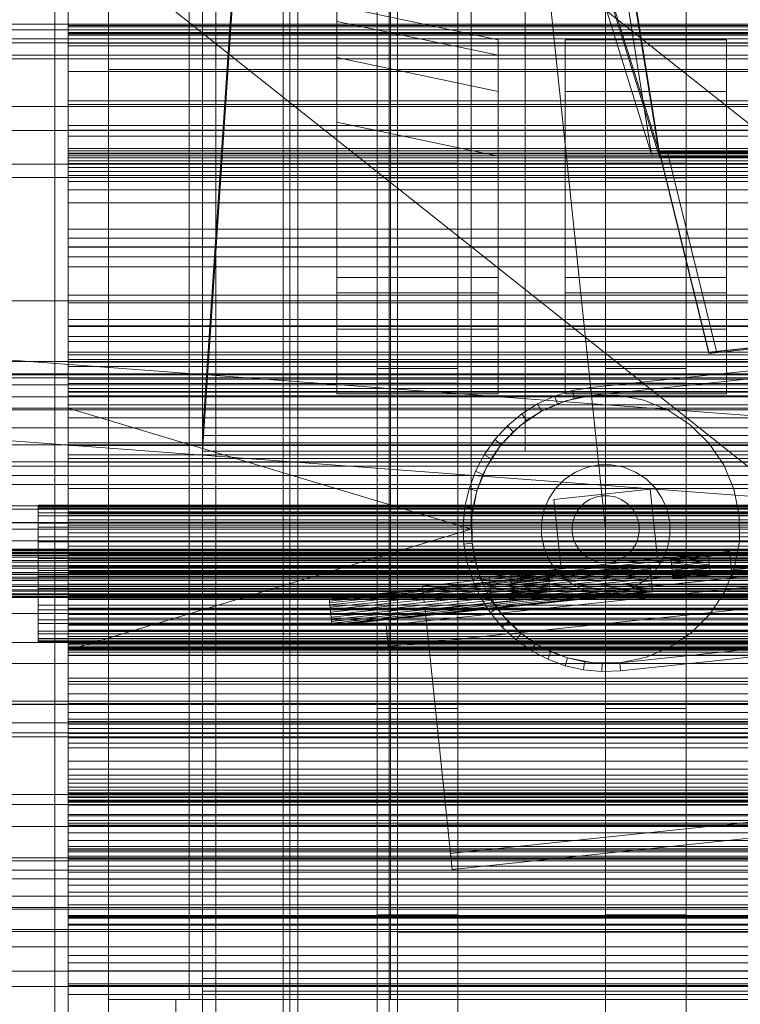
# Model space of a CAD drawing. Header units: millimetres. Extents: x -2233 to 61924, y -68080 to 6847.
# Tile 52 of 256: x -318 to -50, y -35777 to -35410. Entities that reach past the tile are written whole.
import ezdxf

# ---------------------------------------------------------------- set-up
doc = ezdxf.new("R2010")
doc.units = ezdxf.units.MM
for name, color, linetype, lineweight in [('COTAS_O', 1, 'Continuous', 0), ('COTAS_P', 1, 'Continuous', 0), ('frontal_bajante_movil', 7, 'Continuous', 0), ('frontal_briquetadora', 7, 'Continuous', 0), ('frontal_C01', 7, 'Continuous', 0), ('frontal_C02', 7, 'Continuous', 0), ('frontal_C03', 7, 'Continuous', 0), ('frontal_C04', 7, 'Continuous', 0), ('frontal_C05', 7, 'Continuous', 0), ('frontal_C09', 7, 'Continuous', 0), ('frontal_screen-C09', 7, 'Continuous', 0)]:
    doc.layers.add(name, color=color, linetype=linetype, lineweight=lineweight)
doc.dimstyles.new('R19_100', dxfattribs={"dimtxt": 250, "dimasz": 150, "dimexe": 150, "dimexo": 80, "dimgap": 100, "dimtad": 1, "dimtih": 1, "dimtoh": 1, "dimdsep": 46, "dimcen": 0.09, "dimadec": 0, "dimazin": 0, "dimtfac": 1, "dimtdec": 4, "dimtofl": 0, "dimtmove": 0, "dimatfit": 3, "dimfxl": 1, "dimtolj": 1, "dimtzin": 0, "dimarcsym": 0})

# ---------------------------------------------------------------- blocks, each defined once
blk = doc.blocks.new('DIM_R28_48')
at = {"layer": 'COTAS_P'}
for p, q in [((-1750, -34600), (-1600, -34555)), ((2600, -34600), (2450, -34555)), ((-1750, -35500), (-1750, -34600)), ((-1750, -34600), (2600, -34600)), ((-1750, -34600), (-1600, -34645)), ((2600, -34600), (2450, -34645)), ((2600, -35500), (2600, -34600))]:
    blk.add_line(p, q, dxfattribs=at)
blk.add_text('4350 P', height=250, dxfattribs=at).set_placement((425, -34500))
blk = doc.blocks.new('DIM_R28_50')
at = {"layer": 'COTAS_P'}
for p, q in [((1705.78, -34504.95), (1551.9, -34475.9)), ((-194.22, -34704.95), (1705.78, -34504.95)), ((1705.78, -34504.95), (1561.32, -34565.4)), ((1800, -35400), (1705.78, -34504.95)), ((-194.22, -34704.95), (-49.75, -34644.49)), ((-100, -35600), (-194.22, -34704.95)), ((-194.22, -34704.95), (-40.33, -34734))]:
    blk.add_line(p, q, dxfattribs=at)
blk.add_text('1910.5 P', height=250, rotation=6.009, dxfattribs=at).set_placement((745.32, -34505.49))
blk = doc.blocks.new('DIM_R28_54')
at = {"layer": 'COTAS_O'}
for p, q in [((-1850, -34900), (-1850, -35600)), ((-150, -34900), (-150, -35600)), ((-1850, -35600), (-1700, -35555)), ((-150, -35600), (-300, -35555)), ((-150, -35600), (-1850, -35600)), ((-1850, -35600), (-1700, -35645)), ((-150, -35600), (-300, -35645))]:
    blk.add_line(p, q, dxfattribs=at)
blk.add_text('1700 O', height=250, rotation=180, dxfattribs=at).set_placement((-1000, -35700))
blk = doc.blocks.new('DIM_R28_58')
at = {"layer": 'COTAS_O'}
for p, q in [((-1480, -35300), (-1330, -35255)), ((490, -35300), (340, -35255)), ((-1480, -36000), (-1480, -35300)), ((-1480, -35300), (490, -35300)), ((-1480, -35300), (-1330, -35345)), ((490, -35300), (340, -35345)), ((490, -36000), (490, -35300))]:
    blk.add_line(p, q, dxfattribs=at)
blk.add_text('1970 O', height=250, dxfattribs=at).set_placement((-495, -35200))
blk = doc.blocks.new('DIM_R28_60')
at = {"layer": 'COTAS_O'}
for p, q in [((-1400, -35300), (-1250, -35255)), ((1400, -35300), (1250, -35255)), ((-1400, -36000), (-1400, -35300)), ((-1400, -35300), (1400, -35300)), ((-1400, -35300), (-1250, -35345)), ((1400, -35300), (1250, -35345)), ((1400, -36000), (1400, -35300))]:
    blk.add_line(p, q, dxfattribs=at)
blk.add_text('2800 O', height=250, dxfattribs=at).set_placement((0, -35200))
blk = doc.blocks.new('DIM_R28_61')
at = {"layer": 'COTAS_P'}
for p, q in [((-305, -34680), (395, -34680)), ((395, -34680), (350, -34830)), ((395, -36000), (395, -34680)), ((395, -34680), (440, -34830)), ((395, -36000), (350, -35850)), ((395, -36000), (440, -35850)), ((-305, -36000), (395, -36000))]:
    blk.add_line(p, q, dxfattribs=at)
blk.add_text('1320 P', height=250, rotation=90, dxfattribs=at).set_placement((295, -35340))
blk = doc.blocks.new('DIM_R28_62')
at = {"layer": 'COTAS_P'}
for p, q in [((-305, -35300), (-155, -35255)), ((345, -35300), (195, -35255)), ((-305, -36000), (-305, -35300)), ((-305, -35300), (345, -35300)), ((-305, -35300), (-155, -35345)), ((345, -35300), (195, -35345)), ((345, -36000), (345, -35300))]:
    blk.add_line(p, q, dxfattribs=at)
blk.add_text('650 P', height=250, dxfattribs=at).set_placement((20, -35200))

msp = doc.modelspace()

# ---------------------------------------------------------------- linework, layer by layer
at = {"layer": 'frontal_bajante_movil'}
for p, q in [((-220, -35775), (-220, -34903.821)), ((-180, -35775), (-180, -34903.821)), ((-82.939, -35460.565), (-170.939, -34903.924)), ((-168, -34903.359), (-80, -35460)), ((-168, -34904.675), (-80, -35461.315)), ((-285, -35775), (-285, -35000)), ((-255, -35775), (-255, -35000)), ((-170.939, -35177.54), (-82.939, -35460.565)), ((-80, -35460), (-168, -35176.975)), ((-80, -35461.611), (-168, -35178.586)), ((-220, -35775), (-220, -35378.259)), ((-180, -35775), (-180, -35378.259)), ((-285, -35429), (-285, -35389)), ((-245, -35429), (-245, -35389)), ((-285, -35429), (-245, -35429)), ((-285, -35840), (-285, -35429)), ((-245, -35429), (285, -35429)), ((-245, -35840), (-245, -35429)), ((-80, -35460), (-82.939, -35460.565)), ((-80, -35460), (120, -35460)), ((-80, -35460), (-80, -35461.611)), ((-80, -35461.315), (-80, -35460)), ((-80, -35461.315), (120, -35461.315)), ((120, -35461.611), (-80, -35461.611)), ((-285, -35775), (20, -35775)), ((-285, -35815), (-285, -35775)), ((-285, -35775), (-255, -35775)), ((-260, -35775), (-220, -35775)), ((-260, -35815), (-260, -35775)), ((-220, -35775), (-180, -35775)), ((-220, -35815), (-220, -35775))]:
    msp.add_line(p, q, dxfattribs=at)
at = {"layer": 'frontal_briquetadora'}
for p, q in [((-674.804, -34950), (340, -35756.525)), ((-720.639, -35041.307), (340, -35884.261))]:
    msp.add_line(p, q, dxfattribs=at)
at = {"layer": 'frontal_C01'}
for p, q in [((-250, -33373.251), (-250, -35948.844)), ((-250, -35953.656), (-250, -33378.064)), ((-228.298, -35241.719), (-250, -35565.195)), ((-250, -35570.976), (-228.298, -35247.5)), ((-185, -35666.702), (-185, -35265.806)), ((-155, -35265.806), (-155, -35666.702)), ((-100, -35666.702), (-100, -35265.806)), ((-70, -35265.806), (-70, -35666.702)), ((-185, -35271.198), (-185, -35672.095)), ((-155, -35672.095), (-155, -35271.198)), ((-100, -35271.198), (-100, -35672.095)), ((-70, -35672.095), (-70, -35271.198)), ((-130, -35565.195), (-130, -35308.031)), ((-130, -35313.812), (-130, -35570.976)), ((-185, -35743.543), (-185, -35342.178)), ((-155, -35342.178), (-155, -35743.543)), ((-100, -35743.543), (-100, -35342.178)), ((-70, -35342.178), (-70, -35743.543)), ((-185, -35347.571), (-185, -35748.935)), ((-155, -35748.935), (-155, -35347.571)), ((-100, -35347.571), (-100, -35748.935)), ((-70, -35748.935), (-70, -35347.571)), ((-200, -35506.334), (-200, -35405.275)), ((-200, -35405.275), (-140, -35417.903)), ((-200, -35411.053), (-200, -35405.275)), ((425, -35412.142), (-425, -35412.142)), ((-200, -35512.111), (-200, -35411.053)), ((-200, -35411.053), (-140, -35423.68)), ((-200, -35424.534), (-200, -35411.053)), ((-140, -35417.903), (-140, -35506.334)), ((-140, -35417.903), (-140, -35423.68)), ((-115, -35506.334), (-115, -35417.903)), ((-115, -35417.903), (-55, -35417.903)), ((-115, -35423.68), (-115, -35417.903)), ((-55, -35417.903), (-55, -35506.334)), ((-55, -35417.903), (-55, -35423.68)), ((-425, -35423.698), (425, -35423.698)), ((-200, -35525.593), (-200, -35424.534)), ((-200, -35424.534), (-140, -35437.162)), ((-200, -35448.608), (-200, -35424.534)), ((-140, -35423.68), (-140, -35512.111)), ((-140, -35423.68), (-140, -35437.162)), ((-115, -35512.111), (-115, -35423.68)), ((-115, -35423.68), (-55, -35423.68)), ((-115, -35437.162), (-115, -35423.68)), ((-55, -35423.68), (-55, -35512.111)), ((-55, -35423.68), (-55, -35437.162)), ((-140, -35437.162), (-140, -35525.593)), ((-140, -35437.162), (-140, -35461.236)), ((-115, -35525.593), (-115, -35437.162)), ((-115, -35437.162), (-55, -35437.162)), ((-115, -35461.236), (-115, -35437.162)), ((-55, -35437.162), (-55, -35525.593)), ((-55, -35437.162), (-55, -35461.236)), ((-140, -35461.236), (-200, -35448.608)), ((-200, -35448.608), (-200, -35549.667)), ((-140, -35549.667), (-140, -35461.236)), ((-55, -35461.236), (-115, -35461.236)), ((-115, -35461.236), (-115, -35549.667)), ((-55, -35549.667), (-55, -35461.236)), ((-185, -35469.275), (-185, -35463.883)), ((-185, -35463.883), (-155, -35463.883)), ((-185, -35864.779), (-185, -35463.883)), ((-155, -35463.883), (-155, -35469.275)), ((-155, -35463.883), (-155, -35864.779)), ((-100, -35469.275), (-100, -35463.883)), ((-100, -35463.883), (-70, -35463.883)), ((-100, -35864.779), (-100, -35463.883)), ((-70, -35463.883), (-70, -35469.275)), ((-70, -35463.883), (-70, -35864.779)), ((-155, -35469.275), (-185, -35469.275)), ((-185, -35469.275), (-185, -35870.172)), ((-155, -35870.172), (-155, -35469.275)), ((-70, -35469.275), (-100, -35469.275)), ((-100, -35469.275), (-100, -35870.172)), ((-70, -35870.172), (-70, -35469.275)), ((-140, -35506.334), (-200, -35506.334)), ((-200, -35506.334), (-200, -35512.111)), ((-140, -35512.111), (-140, -35506.334)), ((-55, -35506.334), (-115, -35506.334)), ((-115, -35506.334), (-115, -35512.111)), ((-55, -35512.111), (-55, -35506.334)), ((-140, -35512.111), (-200, -35512.111)), ((-200, -35512.111), (-200, -35525.593)), ((-140, -35525.593), (-140, -35512.111)), ((-55, -35512.111), (-115, -35512.111)), ((-115, -35512.111), (-115, -35525.593)), ((-55, -35525.593), (-55, -35512.111)), ((-140, -35525.593), (-200, -35525.593)), ((-200, -35525.593), (-200, -35549.667)), ((-140, -35549.667), (-140, -35525.593)), ((-55, -35525.593), (-115, -35525.593)), ((-115, -35525.593), (-115, -35549.667)), ((-55, -35549.667), (-55, -35525.593)), ((-185, -35545.648), (-185, -35540.255)), ((-185, -35540.255), (-155, -35540.255)), ((-185, -35941.62), (-185, -35540.255)), ((-155, -35540.255), (-155, -35545.648)), ((-155, -35540.255), (-155, -35941.62)), ((-100, -35545.648), (-100, -35540.255)), ((-100, -35540.255), (-70, -35540.255)), ((-100, -35941.62), (-100, -35540.255)), ((-70, -35540.255), (-70, -35545.648)), ((-70, -35540.255), (-70, -35941.62)), ((-155, -35545.648), (-185, -35545.648)), ((-185, -35545.648), (-185, -35947.012)), ((-155, -35947.012), (-155, -35545.648)), ((-70, -35545.648), (-100, -35545.648)), ((-100, -35545.648), (-100, -35947.012)), ((-70, -35947.012), (-70, -35545.648)), ((-200, -35549.667), (-140, -35549.667)), ((-115, -35549.667), (-55, -35549.667)), ((-250, -35565.195), (-130, -35565.195)), ((-250, -35570.976), (-250, -35565.195)), ((-130, -35565.195), (0, -35565.195)), ((-130, -35570.976), (-130, -35565.195)), ((-300, -35593.55), (-300, -35567.898)), ((-300, -35567.898), (-300, -35572.36)), ((-300, -35567.898), (300, -35567.898)), ((-300, -35573.69), (-300, -35568.839)), ((-300, -35568.839), (-300, -35594.366)), ((300, -35568.839), (-300, -35568.839)), ((-130, -35570.976), (-250, -35570.976)), ((0, -35570.976), (-130, -35570.976)), ((-300, -35572.36), (-300, -35597.417)), ((300, -35572.36), (-300, -35572.36)), ((-300, -35598.569), (-300, -35573.69)), ((-300, -35573.69), (300, -35573.69)), ((-300, -35597.417), (-300, -35593.55)), ((300, -35593.55), (-300, -35593.55)), ((-300, -35642.509), (-300, -35594.07)), ((-300, -35594.07), (300, -35594.07)), ((-300, -35596.55), (-300, -35594.07)), ((-300, -35594.366), (-300, -35598.569)), ((-300, -35594.366), (300, -35594.366)), ((300, -35594.947), (-300, -35594.947)), ((-300, -35594.947), (-300, -35643.096)), ((-300, -35594.947), (-300, -35597.644)), ((300, -35596.55), (-300, -35596.55)), ((-300, -35596.55), (-300, -35644.988)), ((-300, -35597.417), (300, -35597.417)), ((-300, -35645.792), (-300, -35597.644)), ((-300, -35597.644), (300, -35597.644)), ((300, -35598.569), (-300, -35598.569)), ((-300, -35633.131), (-300, -35613.579)), ((-300, -35613.579), (-300, -35626.159)), ((-300, -35613.579), (300, -35613.579)), ((-300, -35629.404), (-300, -35616.539)), ((-300, -35616.539), (-300, -35635.696)), ((300, -35616.539), (-300, -35616.539)), ((-300, -35626.159), (-300, -35644.032)), ((300, -35626.159), (-300, -35626.159)), ((-300, -35646.844), (-300, -35629.404)), ((-300, -35629.404), (300, -35629.404)), ((-450, -35631.373), (450, -35631.373)), ((-300, -35644.032), (-300, -35633.131)), ((300, -35633.131), (-300, -35633.131)), ((-300, -35670.707), (-300, -35634.958)), ((-300, -35634.958), (300, -35634.958)), ((-300, -35641.949), (-300, -35634.958)), ((-300, -35635.696), (-300, -35646.844)), ((-300, -35635.696), (300, -35635.696)), ((300, -35637.57), (-300, -35637.57)), ((-300, -35637.57), (-300, -35672.527)), ((-300, -35637.57), (-300, -35644.72)), ((-300, -35643.748), (-300, -35640.008)), ((-300, -35640.008), (-300, -35644.444)), ((300, -35640.008), (-300, -35640.008)), ((450, -35642.157), (-450, -35642.157)), ((300, -35641.949), (-300, -35641.949)), ((-300, -35641.949), (-300, -35677.698)), ((300, -35642.509), (-300, -35642.509)), ((-300, -35642.509), (-300, -35644.988)), ((-300, -35643.096), (300, -35643.096)), ((-300, -35645.792), (-300, -35643.096)), ((-300, -35655.412), (-300, -35643.748)), ((300, -35643.748), (-300, -35643.748)), ((-300, -35644.032), (300, -35644.032)), ((-300, -35644.444), (-300, -35656.755)), ((300, -35644.444), (-300, -35644.444)), ((-300, -35679.677), (-300, -35644.72)), ((-300, -35644.72), (300, -35644.72)), ((-300, -35644.988), (300, -35644.988)), ((300, -35645.792), (-300, -35645.792)), ((300, -35646.844), (-300, -35646.844)), ((-300, -35674.203), (-300, -35655.412)), ((300, -35655.412), (-300, -35655.412)), ((-300, -35656.755), (-300, -35676.102)), ((300, -35656.755), (-300, -35656.755)), ((-450, -35664.006), (450, -35664.006)), ((450, -35665.076), (-450, -35665.076)), ((-155, -35666.702), (-185, -35666.702)), ((-185, -35666.702), (-185, -35672.095)), ((-155, -35672.095), (-155, -35666.702)), ((-70, -35666.702), (-100, -35666.702)), ((-100, -35666.702), (-100, -35672.095)), ((-70, -35672.095), (-70, -35666.702)), ((450, -35672.095), (-450, -35672.095)), ((300, -35670.707), (-300, -35670.707)), ((-300, -35670.707), (-300, -35677.698)), ((-300, -35672.527), (300, -35672.527)), ((-300, -35679.677), (-300, -35672.527)), ((-185, -35672.095), (-155, -35672.095)), ((-100, -35672.095), (-70, -35672.095)), ((-450, -35675.861), (450, -35675.861)), ((-300, -35698.84), (-300, -35674.203)), ((300, -35674.203), (-300, -35674.203)), ((-300, -35676.102), (-300, -35701.167)), ((300, -35676.102), (-300, -35676.102)), ((-300, -35677.698), (300, -35677.698)), ((300, -35679.677), (-300, -35679.677)), ((-300, -35706.707), (-300, -35698.493)), ((-300, -35698.493), (-300, -35715.821)), ((-300, -35698.493), (300, -35698.493)), ((-300, -35727.646), (-300, -35698.84)), ((300, -35698.84), (-300, -35698.84)), ((450, -35702.525), (-450, -35702.525)), ((-300, -35701.167), (-300, -35730.241)), ((300, -35701.167), (-300, -35701.167)), ((-300, -35720.111), (-300, -35702.68)), ((-300, -35702.68), (-300, -35710.334)), ((300, -35702.68), (-300, -35702.68)), ((-300, -35721.72), (-300, -35706.707)), ((300, -35706.707), (-300, -35706.707)), ((-300, -35722.831), (-300, -35709.351)), ((-300, -35709.351), (300, -35709.351)), ((-300, -35718.98), (-300, -35709.351)), ((-300, -35710.334), (-300, -35725.438)), ((-300, -35710.334), (300, -35710.334)), ((-450, -35710.613), (450, -35710.613)), ((300, -35712.998), (-300, -35712.998)), ((-300, -35712.998), (-300, -35725.397)), ((-300, -35712.998), (-300, -35722.686)), ((-300, -35715.821), (-300, -35721.72)), ((300, -35715.821), (-300, -35715.821)), ((300, -35718.98), (-300, -35718.98)), ((-300, -35718.98), (-300, -35732.461)), ((-300, -35725.438), (-300, -35720.111)), ((-300, -35720.111), (300, -35720.111)), ((350, -35722.272), (-350, -35722.272)), ((350, -35723.407), (-350, -35723.407)), ((-300, -35721.72), (300, -35721.72)), ((-300, -35735.085), (-300, -35722.686)), ((-300, -35722.686), (300, -35722.686)), ((300, -35722.831), (-300, -35722.831)), ((-300, -35722.831), (-300, -35732.461)), ((350, -35726.88), (-350, -35726.88)), ((-300, -35725.397), (300, -35725.397)), ((-300, -35735.085), (-300, -35725.397)), ((300, -35725.438), (-300, -35725.438)), ((-300, -35758.657), (-300, -35727.646)), ((-300, -35727.646), (300, -35727.646)), ((350, -35730.113), (-350, -35730.113)), ((-300, -35730.241), (-300, -35761.343)), ((300, -35730.241), (-300, -35730.241)), ((-300, -35732.461), (300, -35732.461)), ((300, -35735.085), (-300, -35735.085)), ((350, -35736.531), (-350, -35736.531)), ((-450, -35740.847), (450, -35740.847)), ((350, -35741.37), (-350, -35741.37)), ((-155, -35743.543), (-185, -35743.543)), ((-185, -35743.543), (-185, -35748.935)), ((-155, -35748.935), (-155, -35743.543)), ((-70, -35743.543), (-100, -35743.543)), ((-100, -35743.543), (-100, -35748.935)), ((-70, -35748.935), (-70, -35743.543)), ((450, -35748.935), (-450, -35748.935)), ((-350, -35749.755), (350, -35749.755)), ((-185, -35748.935), (-155, -35748.935)), ((-100, -35748.935), (-70, -35748.935)), ((350, -35755.462), (-350, -35755.462)), ((-300, -35789.759), (-300, -35758.657)), ((300, -35758.657), (-300, -35758.657)), ((-300, -35761.343), (-300, -35792.354)), ((300, -35761.343), (-300, -35761.343)), ((350, -35764.538), (-350, -35764.538)), ((350, -35770.245), (-350, -35770.245))]:
    msp.add_line(p, q, dxfattribs=at)
at = {"layer": 'frontal_C02'}
for p, q in [((-250, -32921.727), (-250, -35767.183)), ((-250, -35771.953), (-250, -32926.497)), ((-300, -35412.599), (-300, -35386.799)), ((-300, -35390.233), (-300, -35415.574)), ((-300, -35390.743), (-300, -35416.016)), ((-300, -35420.221), (-300, -35395.596)), ((-300, -35416.016), (-300, -35412.599)), ((300, -35412.599), (-300, -35412.599)), ((-300, -35461.821), (-300, -35413.037)), ((-300, -35413.037), (300, -35413.037)), ((-300, -35415.228), (-300, -35413.037)), ((300, -35415.228), (-300, -35415.228)), ((-300, -35415.228), (-300, -35464.013)), ((-300, -35415.574), (-300, -35420.221)), ((-300, -35415.574), (300, -35415.574)), ((-300, -35416.016), (300, -35416.016)), ((300, -35416.236), (-300, -35416.236)), ((-300, -35416.236), (-300, -35463.964)), ((-300, -35416.236), (-300, -35419.217)), ((-300, -35466.944), (-300, -35419.217)), ((-300, -35419.217), (300, -35419.217)), ((300, -35420.221), (-300, -35420.221)), ((-300, -35449.832), (-300, -35429.771)), ((-300, -35429.771), (-300, -35441.964)), ((-300, -35429.771), (300, -35429.771)), ((-300, -35453.803), (-300, -35440.571)), ((-300, -35440.571), (-300, -35459.19)), ((300, -35440.571), (-300, -35440.571)), ((-300, -35441.964), (-300, -35460.397)), ((300, -35441.964), (-300, -35441.964)), ((-300, -35460.397), (-300, -35449.832)), ((300, -35449.832), (-300, -35449.832)), ((-300, -35488.364), (-300, -35451.595)), ((-300, -35451.595), (300, -35451.595)), ((-300, -35458.371), (-300, -35451.595)), ((-300, -35470.655), (-300, -35453.803)), ((-300, -35453.803), (300, -35453.803)), ((300, -35458.371), (-300, -35458.371)), ((-300, -35458.371), (-300, -35495.141)), ((-300, -35459.19), (-300, -35470.655)), ((-300, -35459.19), (300, -35459.19)), ((-300, -35462.917), (-300, -35460.1)), ((-300, -35460.1), (-300, -35465.454)), ((300, -35460.1), (-300, -35460.1)), ((-300, -35460.397), (300, -35460.397)), ((300, -35461.124), (-300, -35461.124)), ((-300, -35461.124), (-300, -35495.006)), ((-300, -35461.124), (-300, -35468.478)), ((300, -35461.821), (-300, -35461.821)), ((-300, -35461.821), (-300, -35464.013)), ((-300, -35473.713), (-300, -35462.917)), ((300, -35462.917), (-300, -35462.917)), ((-300, -35463.964), (300, -35463.964)), ((-300, -35466.944), (-300, -35463.964)), ((-300, -35464.013), (300, -35464.013)), ((-300, -35465.454), (-300, -35478.614)), ((300, -35465.454), (-300, -35465.454)), ((300, -35466.944), (-300, -35466.944)), ((-300, -35502.36), (-300, -35468.478)), ((-300, -35468.478), (300, -35468.478)), ((300, -35470.655), (-300, -35470.655)), ((-300, -35491.753), (-300, -35473.713)), ((300, -35473.713), (-300, -35473.713)), ((-300, -35478.614), (-300, -35498.683)), ((300, -35478.614), (-300, -35478.614)), ((300, -35488.364), (-300, -35488.364)), ((-300, -35488.364), (-300, -35495.141)), ((-300, -35515.806), (-300, -35491.753)), ((300, -35491.753), (-300, -35491.753)), ((-300, -35495.006), (300, -35495.006)), ((-300, -35502.36), (-300, -35495.006)), ((-300, -35495.141), (300, -35495.141)), ((-300, -35498.683), (-300, -35524.294)), ((300, -35498.683), (-300, -35498.683)), ((300, -35502.36), (-300, -35502.36)), ((-300, -35521.943), (-300, -35512.996)), ((-300, -35512.996), (-300, -35530.172)), ((-300, -35512.996), (300, -35512.996)), ((-300, -35544.234), (-300, -35515.806)), ((300, -35515.806), (-300, -35515.806)), ((-300, -35536.826), (-300, -35521.943)), ((300, -35521.943), (-300, -35521.943)), ((-300, -35524.294), (-300, -35553.701)), ((300, -35524.294), (-300, -35524.294)), ((-300, -35539.461), (-300, -35524.558)), ((-300, -35524.558), (300, -35524.558)), ((-300, -35534.104), (-300, -35524.558)), ((-300, -35545.825), (-300, -35528.269)), ((-300, -35528.269), (-300, -35535.177)), ((300, -35528.269), (-300, -35528.269)), ((-300, -35530.172), (-300, -35536.826)), ((300, -35530.172), (-300, -35530.172)), ((300, -35534.104), (-300, -35534.104)), ((-300, -35534.104), (-300, -35549.007)), ((430, -35537.585), (-430, -35537.585)), ((-300, -35535.177), (-300, -35550.389)), ((-300, -35535.177), (300, -35535.177)), ((-300, -35536.826), (300, -35536.826)), ((300, -35537.865), (-300, -35537.865)), ((-300, -35537.865), (-300, -35548.823)), ((-300, -35537.865), (-300, -35547.622)), ((300, -35539.461), (-300, -35539.461)), ((-300, -35539.461), (-300, -35549.007)), ((430, -35542.585), (-430, -35542.585)), ((350, -35542.154), (-350, -35542.154)), ((350, -35543.727), (-350, -35543.727)), ((-300, -35575.099), (-300, -35544.234)), ((-300, -35544.234), (300, -35544.234)), ((350, -35546.343), (-350, -35546.343)), ((-300, -35550.389), (-300, -35545.825)), ((-300, -35545.825), (300, -35545.825)), ((-300, -35558.58), (-300, -35547.622)), ((-300, -35547.622), (300, -35547.622)), ((-300, -35548.823), (300, -35548.823)), ((-300, -35558.58), (-300, -35548.823)), ((-300, -35549.007), (300, -35549.007)), ((350, -35550.822), (-350, -35550.822)), ((300, -35550.389), (-300, -35550.389)), ((350, -35555.655), (-350, -35555.655)), ((-300, -35553.701), (-300, -35584.901)), ((300, -35553.701), (-300, -35553.701)), ((300, -35558.58), (-300, -35558.58)), ((350, -35562.36), (-350, -35562.36)), ((-350, -35568.674), (350, -35568.674)), ((350, -35576.583), (-350, -35576.583)), ((-300, -35606.299), (-300, -35575.099)), ((300, -35575.099), (-300, -35575.099)), ((350, -35583.417), (-350, -35583.417)), ((-300, -35584.901), (-300, -35615.766)), ((300, -35584.901), (-300, -35584.901)), ((430, -35592.585), (-430, -35592.585)), ((350, -35591.326), (-350, -35591.326)), ((-311.15, -35592.248), (-311.15, -35591.114)), ((-311.15, -35591.114), (-311.15, -35591.711)), ((-311.15, -35591.114), (311.15, -35591.114)), ((-311.15, -35591.711), (-311.15, -35593.996)), ((-311.15, -35591.711), (311.15, -35591.711)), ((-311.15, -35595.033), (-311.15, -35592.248)), ((-311.15, -35592.248), (311.15, -35592.248)), ((-311.15, -35593.996), (-311.15, -35597.814)), ((-311.15, -35593.996), (311.15, -35593.996)), ((-311.15, -35599.281), (-311.15, -35595.033)), ((-311.15, -35595.033), (311.15, -35595.033)), ((430, -35597.585), (-430, -35597.585)), ((350, -35597.64), (-350, -35597.64)), ((-311.15, -35597.814), (-311.15, -35602.905)), ((-311.15, -35597.814), (311.15, -35597.814)), ((-311.15, -35604.702), (-311.15, -35599.281)), ((-311.15, -35599.281), (311.15, -35599.281)), ((-311.15, -35602.905), (-311.15, -35608.923)), ((-311.15, -35602.905), (311.15, -35602.905)), ((-300, -35601.42), (-300, -35612.378)), ((300, -35601.42), (-300, -35601.42)), ((-300, -35601.42), (-300, -35611.177)), ((-440, -35607.501), (440, -35607.501)), ((-440, -35607.712), (440, -35607.712)), ((-440, -35607.902), (440, -35607.902)), ((350, -35604.345), (-350, -35604.345)), ((-311.15, -35610.927), (-311.15, -35604.702)), ((-311.15, -35604.702), (311.15, -35604.702)), ((-300, -35635.706), (-300, -35606.299)), ((300, -35606.299), (-300, -35606.299)), ((-440, -35608.522), (440, -35608.522)), ((-440, -35608.889), (440, -35608.889)), ((-440, -35609.875), (440, -35609.875)), ((-440, -35610.394), (440, -35610.394)), ((350, -35609.178), (-350, -35609.178)), ((-311.15, -35608.923), (-311.15, -35615.456)), ((311.15, -35608.923), (-311.15, -35608.923)), ((-311.15, -35617.53), (-311.15, -35610.927)), ((-311.15, -35610.927), (311.15, -35610.927)), ((-300, -35624.823), (-300, -35609.611)), ((-300, -35609.611), (-300, -35614.175)), ((300, -35609.611), (-300, -35609.611)), ((-300, -35610.993), (300, -35610.993)), ((-300, -35625.896), (-300, -35610.993)), ((-300, -35620.539), (-300, -35610.993)), ((-300, -35611.177), (300, -35611.177)), ((-300, -35622.135), (-300, -35611.177)), ((-440, -35611.679), (440, -35611.679)), ((-440, -35612.315), (440, -35612.315)), ((440, -35613.811), (-440, -35613.811)), ((-440, -35614.521), (440, -35614.521)), ((350, -35613.657), (-350, -35613.657)), ((-300, -35612.378), (300, -35612.378)), ((-300, -35622.135), (-300, -35612.378)), ((-300, -35614.175), (-300, -35631.731)), ((-300, -35614.175), (300, -35614.175)), ((-440, -35616.126), (440, -35616.126)), ((-440, -35616.861), (440, -35616.861)), ((-440, -35618.466), (440, -35618.466)), ((350, -35616.273), (-350, -35616.273)), ((350, -35617.846), (-350, -35617.846)), ((-311.15, -35615.456), (-311.15, -35622.06)), ((-311.15, -35615.456), (311.15, -35615.456)), ((-311.15, -35624.064), (-311.15, -35617.53)), ((-311.15, -35617.53), (311.15, -35617.53)), ((-300, -35615.766), (-300, -35644.194)), ((300, -35615.766), (-300, -35615.766)), ((-440, -35619.176), (440, -35619.176)), ((-440, -35620.671), (440, -35620.671)), ((-440, -35621.308), (440, -35621.308)), ((-440, -35622.592), (440, -35622.592)), ((-311.15, -35622.06), (-311.15, -35628.284)), ((-311.15, -35622.06), (311.15, -35622.06)), ((-300, -35620.539), (-300, -35635.442)), ((300, -35620.539), (-300, -35620.539)), ((300, -35622.135), (-300, -35622.135)), ((-440, -35623.112), (440, -35623.112)), ((-440, -35624.097), (440, -35624.097)), ((-440, -35624.465), (440, -35624.465)), ((-440, -35625.084), (440, -35625.084)), ((-440, -35625.274), (440, -35625.274)), ((-440, -35625.486), (440, -35625.486)), ((-311.15, -35630.081), (-311.15, -35624.064)), ((-311.15, -35624.064), (311.15, -35624.064)), ((-300, -35623.174), (-300, -35638.057)), ((-300, -35629.828), (-300, -35623.174)), ((-300, -35623.174), (300, -35623.174)), ((-300, -35631.731), (-300, -35624.823)), ((-300, -35624.823), (300, -35624.823)), ((300, -35625.896), (-300, -35625.896)), ((-300, -35625.896), (-300, -35635.442)), ((-311.15, -35628.284), (-311.15, -35633.705)), ((-311.15, -35628.284), (311.15, -35628.284)), ((-300, -35647.004), (-300, -35629.828)), ((300, -35629.828), (-300, -35629.828)), ((-311.15, -35635.172), (-311.15, -35630.081)), ((-311.15, -35630.081), (311.15, -35630.081)), ((300, -35631.731), (-300, -35631.731)), ((-311.15, -35633.705), (-311.15, -35637.953)), ((-311.15, -35633.705), (311.15, -35633.705)), ((-311.15, -35638.991), (-311.15, -35635.172)), ((-311.15, -35635.172), (311.15, -35635.172)), ((-300, -35635.442), (300, -35635.442)), ((-300, -35661.317), (-300, -35635.706)), ((300, -35635.706), (-300, -35635.706)), ((-311.15, -35637.953), (-311.15, -35640.739)), ((-311.15, -35637.953), (311.15, -35637.953)), ((-311.15, -35641.276), (-311.15, -35638.991)), ((-311.15, -35638.991), (311.15, -35638.991)), ((-311.15, -35640.739), (-311.15, -35641.872)), ((-311.15, -35640.739), (311.15, -35640.739)), ((-300, -35638.057), (-300, -35647.004)), ((300, -35638.057), (-300, -35638.057)), ((-311.15, -35641.872), (-311.15, -35641.276)), ((-311.15, -35641.276), (311.15, -35641.276)), ((-311.15, -35641.872), (311.15, -35641.872)), ((-300, -35644.194), (-300, -35668.247)), ((300, -35644.194), (-300, -35644.194)), ((-300, -35647.004), (300, -35647.004)), ((-300, -35657.64), (-300, -35691.522)), ((300, -35657.64), (-300, -35657.64)), ((-300, -35657.64), (-300, -35664.994)), ((-300, -35681.386), (-300, -35661.317)), ((300, -35661.317), (-300, -35661.317)), ((-450, -35665.314), (450, -35665.314)), ((-300, -35664.859), (300, -35664.859)), ((-300, -35701.629), (-300, -35664.859)), ((-300, -35671.636), (-300, -35664.859)), ((-300, -35664.994), (300, -35664.994)), ((-300, -35698.876), (-300, -35664.994)), ((-300, -35668.247), (-300, -35686.287)), ((300, -35668.247), (-300, -35668.247)), ((-300, -35671.636), (-300, -35708.405)), ((300, -35671.636), (-300, -35671.636)), ((450, -35677.236), (-450, -35677.236)), ((-300, -35694.546), (-300, -35681.386)), ((300, -35681.386), (-300, -35681.386)), ((-300, -35686.287), (-300, -35697.083)), ((300, -35686.287), (-300, -35686.287)), ((-300, -35700.81), (-300, -35689.345)), ((-300, -35689.345), (-300, -35706.197)), ((300, -35689.345), (-300, -35689.345)), ((-300, -35691.522), (300, -35691.522)), ((-300, -35698.876), (-300, -35691.522)), ((-300, -35693.056), (-300, -35740.783)), ((300, -35693.056), (-300, -35693.056)), ((-300, -35693.056), (-300, -35696.036)), ((-300, -35699.9), (-300, -35694.546)), ((300, -35694.546), (-300, -35694.546)), ((450, -35698.723), (-450, -35698.723)), ((-300, -35695.987), (300, -35695.987)), ((-300, -35744.772), (-300, -35695.987)), ((-300, -35698.179), (-300, -35695.987)), ((-300, -35696.036), (300, -35696.036)), ((-300, -35743.764), (-300, -35696.036)), ((-300, -35697.083), (-300, -35699.9)), ((300, -35697.083), (-300, -35697.083)), ((-300, -35698.179), (-300, -35746.963)), ((300, -35698.179), (-300, -35698.179)), ((300, -35698.876), (-300, -35698.876)), ((-300, -35699.603), (-300, -35710.168)), ((-300, -35718.036), (-300, -35699.603)), ((-300, -35699.603), (300, -35699.603)), ((300, -35699.9), (-300, -35699.9)), ((-300, -35719.429), (-300, -35700.81)), ((-300, -35700.81), (300, -35700.81)), ((300, -35701.629), (-300, -35701.629)), ((-300, -35701.629), (-300, -35708.405)), ((-300, -35706.197), (-300, -35719.429)), ((-300, -35706.197), (300, -35706.197)), ((-300, -35708.405), (300, -35708.405)), ((-300, -35710.168), (-300, -35730.229)), ((300, -35710.168), (-300, -35710.168)), ((-450, -35710.645), (450, -35710.645)), ((-300, -35730.229), (-300, -35718.036)), ((300, -35718.036), (-300, -35718.036)), ((300, -35719.429), (-300, -35719.429)), ((-300, -35730.229), (300, -35730.229)), ((-300, -35744.426), (-300, -35739.779)), ((-300, -35739.779), (-300, -35764.404)), ((300, -35739.779), (-300, -35739.779)), ((-300, -35740.783), (300, -35740.783)), ((-300, -35743.764), (-300, -35740.783)), ((300, -35743.764), (-300, -35743.764)), ((-300, -35743.984), (-300, -35747.401)), ((-300, -35769.257), (-300, -35743.984)), ((-300, -35743.984), (300, -35743.984)), ((-300, -35769.767), (-300, -35744.426)), ((-300, -35744.426), (300, -35744.426)), ((300, -35744.772), (-300, -35744.772)), ((-300, -35744.772), (-300, -35746.963)), ((-300, -35746.963), (300, -35746.963)), ((-300, -35747.401), (-300, -35773.201)), ((300, -35747.401), (-300, -35747.401)), ((-300, -35764.404), (-300, -35769.767)), ((-300, -35764.404), (300, -35764.404)), ((-250, -35767.183), (250, -35767.183)), ((-250, -35771.953), (-250, -35767.183)), ((-300, -35773.201), (-300, -35769.257)), ((300, -35769.257), (-300, -35769.257)), ((300, -35769.767), (-300, -35769.767)), ((250, -35771.953), (-250, -35771.953)), ((-300, -35773.201), (300, -35773.201))]:
    msp.add_line(p, q, dxfattribs=at)
at = {"layer": 'frontal_C03'}
for p, q in [((1530, -35414.158), (-1530, -35414.158)), ((1500, -35417.595), (-1500, -35417.595)), ((1500, -35442.718), (-1500, -35442.718)), ((-1500, -35451.701), (1500, -35451.701)), ((1530, -35464.158), (-1530, -35464.158)), ((1530, -35469.158), (-1530, -35469.158))]:
    msp.add_line(p, q, dxfattribs=at)
at = {"layer": 'frontal_C04'}
for p, q in [((-420, -35419), (560, -35419)), ((-420, -35425), (560, -35425)), ((-550, -35515), (650, -35515)), ((-548.878, -35520.042), (651.122, -35610.042)), ((-551.122, -35549.958), (648.878, -35639.958)), ((-550, -35555), (650, -35555)), ((-1750, -35575), (2600, -35575)), ((-1750, -35580), (2600, -35580)), ((-550, -35600), (650, -35600)), ((-550, -35650), (650, -35650))]:
    msp.add_line(p, q, dxfattribs=at)
at = {"layer": 'frontal_C05'}
for p, q in [((-217.5, -35992), (-217.5, -34800)), ((-214.5, -34800), (-214.5, -35992)), ((-180.5, -34800), (-180.5, -35992)), ((-177.5, -35992), (-177.5, -34800)), ((-177.5, -35750), (-177.5, -35710)), ((-177.5, -35710), (217.5, -35710)), ((-177.5, -35713), (-177.5, -35747)), ((-177.5, -35713), (217.5, -35713)), ((-177.5, -35747), (217.5, -35747)), ((-177.5, -35750), (217.5, -35750))]:
    msp.add_line(p, q, dxfattribs=at)
at = {"layer": 'frontal_C09'}
for p, q in [((-105.548, -35547.291), (1794.452, -35347.291)), ((-105.234, -35550.275), (1794.766, -35350.275)), ((-168.15, -35621.251), (1871.081, -35406.595)), ((-167.522, -35627.218), (1871.709, -35412.562)), ((-167.208, -35630.202), (1872.023, -35415.546)), ((-94.766, -35649.725), (1805.234, -35449.725)), ((-94.452, -35652.709), (1805.548, -35452.709)), ((-157.681, -35720.702), (1881.549, -35506.046)), ((-157.053, -35726.669), (1882.178, -35512.013)), ((-119.001, -35550.523), (-112.381, -35548.466)), ((-112.381, -35548.466), (-105.548, -35547.291)), ((-111.68, -35551.383), (-112.381, -35548.466)), ((-105.548, -35547.291), (-105.234, -35550.275)), ((-125.297, -35553.427), (-119.001, -35550.523)), ((-123.865, -35556.063), (-114.835, -35552.251)), ((-117.926, -35553.324), (-119.001, -35550.523)), ((-111.68, -35551.383), (-117.926, -35553.324)), ((-114.835, -35552.251), (-105.234, -35550.275)), ((-105.234, -35550.275), (-111.68, -35551.383)), ((-105.234, -35550.275), (-95.433, -35550.209)), ((-95.433, -35550.209), (-85.807, -35552.057)), ((-85.807, -35552.057), (-76.726, -35555.747)), ((-131.978, -35561.563), (-123.865, -35556.063)), ((-131.159, -35557.127), (-125.297, -35553.427)), ((-123.865, -35556.063), (-129.396, -35559.554)), ((-123.865, -35556.063), (-125.297, -35553.427)), ((-117.926, -35553.324), (-123.865, -35556.063)), ((-76.726, -35555.747), (-68.54, -35561.138)), ((-136.489, -35561.561), (-131.159, -35557.127)), ((-129.396, -35559.554), (-134.423, -35563.737)), ((-129.396, -35559.554), (-131.159, -35557.127)), ((-141.194, -35566.652), (-136.489, -35561.561)), ((-138.862, -35568.54), (-131.978, -35561.563)), ((-134.423, -35563.737), (-138.862, -35568.54)), ((-134.423, -35563.737), (-136.489, -35561.561)), ((-68.54, -35561.138), (-61.563, -35568.022)), ((-145.194, -35572.315), (-141.194, -35566.652)), ((-138.862, -35568.54), (-141.194, -35566.652)), ((-144.253, -35576.726), (-138.862, -35568.54)), ((-138.862, -35568.54), (-142.636, -35573.882)), ((-61.563, -35568.022), (-56.063, -35576.135)), ((-148.421, -35578.451), (-145.194, -35572.315)), ((-142.636, -35573.882), (-145.68, -35579.67)), ((-142.636, -35573.882), (-145.194, -35572.315)), ((-150.82, -35584.955), (-148.421, -35578.451)), ((-145.68, -35579.67), (-148.421, -35578.451)), ((-147.943, -35585.807), (-144.253, -35576.726)), ((-111.455, -35578.91), (-107.121, -35577.081)), ((-107.121, -35577.081), (-102.512, -35576.132)), ((-102.512, -35576.132), (-97.808, -35576.1)), ((-97.808, -35576.1), (-93.187, -35576.987)), ((-93.187, -35576.987), (-88.829, -35578.759)), ((-56.063, -35576.135), (-52.251, -35585.165)), ((-145.68, -35579.67), (-147.943, -35585.807)), ((-118.654, -35584.899), (-115.349, -35581.55)), ((-115.349, -35581.55), (-111.455, -35578.91)), ((-88.829, -35578.759), (-84.899, -35581.346)), ((-84.899, -35581.346), (-81.55, -35584.651)), ((-152.349, -35591.717), (-150.82, -35584.955)), ((-147.943, -35585.807), (-150.82, -35584.955)), ((-149.791, -35595.433), (-147.943, -35585.807)), ((-147.943, -35585.807), (-149.386, -35592.186)), ((-121.241, -35588.829), (-118.654, -35584.899)), ((-119.262, -35588.956), (-83.46, -35585.187)), ((-80.738, -35611.044), (-83.46, -35585.187)), ((-81.55, -35584.651), (-78.91, -35588.545)), ((-52.251, -35585.165), (-50.275, -35594.766)), ((-123.013, -35593.187), (-121.241, -35588.829)), ((-119.262, -35588.956), (-116.54, -35614.813)), ((-107.994, -35590.391), (-105.966, -35589.016)), ((-105.966, -35589.016), (-103.709, -35588.063)), ((-103.709, -35588.063), (-101.309, -35587.569)), ((-101.309, -35587.569), (-98.858, -35587.552)), ((-98.858, -35587.552), (-96.452, -35588.014)), ((-96.452, -35588.014), (-94.182, -35588.937)), ((-94.182, -35588.937), (-92.135, -35590.284)), ((-78.91, -35588.545), (-77.081, -35592.879)), ((-152.982, -35598.621), (-152.349, -35591.717)), ((-149.386, -35592.186), (-152.349, -35591.717)), ((-149.386, -35592.186), (-149.983, -35598.699)), ((-123.9, -35597.808), (-123.013, -35593.187)), ((-111.063, -35594.182), (-109.716, -35592.135)), ((-109.716, -35592.135), (-107.994, -35590.391)), ((-92.135, -35590.284), (-90.391, -35592.006)), ((-90.391, -35592.006), (-89.016, -35594.034)), ((-77.081, -35592.879), (-76.132, -35597.488)), ((-149.725, -35605.234), (-149.791, -35595.433)), ((-112.448, -35598.858), (-111.986, -35596.452)), ((-111.986, -35596.452), (-111.063, -35594.182)), ((-89.016, -35594.034), (-88.063, -35596.291)), ((-88.063, -35596.291), (-87.569, -35598.691)), ((-50.275, -35594.766), (-50.209, -35604.567)), ((-149.983, -35598.699), (-152.982, -35598.621)), ((-152.709, -35605.548), (-152.982, -35598.621)), ((-149.983, -35598.699), (-149.725, -35605.234)), ((-123.868, -35602.512), (-123.9, -35597.808)), ((-112.431, -35601.309), (-112.448, -35598.858)), ((-87.569, -35598.691), (-87.552, -35601.142)), ((-76.132, -35597.488), (-76.1, -35602.192)), ((-122.919, -35607.121), (-123.868, -35602.512)), ((-111.937, -35603.709), (-112.431, -35601.309)), ((-110.984, -35605.966), (-111.937, -35603.709)), ((-88.014, -35603.548), (-88.937, -35605.818)), ((-87.552, -35601.142), (-88.014, -35603.548)), ((-76.1, -35602.192), (-76.987, -35606.813)), ((-149.725, -35605.234), (-152.709, -35605.548)), ((-151.534, -35612.381), (-152.709, -35605.548)), ((-147.749, -35614.835), (-149.725, -35605.234)), ((-149.725, -35605.234), (-148.617, -35611.68)), ((-121.09, -35611.455), (-122.919, -35607.121)), ((-109.609, -35607.994), (-110.984, -35605.966)), ((-107.865, -35609.716), (-109.609, -35607.994)), ((-90.284, -35607.865), (-92.006, -35609.609)), ((-88.937, -35605.818), (-90.284, -35607.865)), ((-76.987, -35606.813), (-78.759, -35611.171)), ((-50.209, -35604.567), (-52.057, -35614.193)), ((-143.392, -35617.639), (-53.886, -35608.218)), ((-118.45, -35615.349), (-121.09, -35611.455)), ((-116.54, -35614.813), (-80.738, -35611.044)), ((-105.818, -35611.063), (-107.865, -35609.716)), ((-103.548, -35611.986), (-105.818, -35611.063)), ((-94.034, -35610.984), (-96.291, -35611.937)), ((-92.006, -35609.609), (-94.034, -35610.984)), ((-78.759, -35611.171), (-81.346, -35615.101)), ((-75.765, -35610.521), (-61.842, -35609.055)), ((-75.757, -35610.597), (-75.765, -35610.521)), ((-75.757, -35610.597), (-61.834, -35609.132)), ((-75.734, -35610.824), (-75.757, -35610.597)), ((-75.734, -35610.824), (-61.811, -35609.358)), ((-75.695, -35611.191), (-75.734, -35610.824)), ((-75.695, -35611.191), (-61.772, -35609.726)), ((-75.643, -35611.686), (-75.695, -35611.191)), ((-75.643, -35611.686), (-61.72, -35610.22)), ((-75.579, -35612.289), (-61.656, -35610.823)), ((-75.507, -35612.977), (-61.584, -35611.511)), ((-61.834, -35609.132), (-61.842, -35609.055)), ((-61.811, -35609.358), (-61.834, -35609.132)), ((-61.772, -35609.726), (-61.811, -35609.358)), ((-61.72, -35610.22), (-61.772, -35609.726)), ((-61.656, -35610.823), (-61.72, -35610.22)), ((-61.584, -35611.511), (-61.656, -35610.823)), ((-61.505, -35612.257), (-61.584, -35611.511)), ((-52.84, -35618.163), (-53.886, -35608.218)), ((-202.853, -35625.909), (-83.512, -35613.347)), ((-202.843, -35626.005), (-83.502, -35613.443)), ((-202.813, -35626.288), (-83.472, -35613.726)), ((-202.765, -35626.748), (-83.424, -35614.185)), ((-202.699, -35627.366), (-83.359, -35614.804)), ((-148.617, -35611.68), (-151.534, -35612.381)), ((-149.477, -35619.001), (-151.534, -35612.381)), ((-148.617, -35611.68), (-146.676, -35617.926)), ((-143.937, -35623.865), (-147.749, -35614.835)), ((-101.142, -35612.448), (-103.548, -35611.986)), ((-98.691, -35612.431), (-101.142, -35612.448)), ((-96.291, -35611.937), (-98.691, -35612.431)), ((-81.346, -35615.101), (-84.651, -35618.45)), ((-83.502, -35613.443), (-83.512, -35613.347)), ((-83.472, -35613.726), (-83.502, -35613.443)), ((-83.424, -35614.185), (-83.472, -35613.726)), ((-83.359, -35614.804), (-83.424, -35614.185)), ((-83.28, -35615.557), (-83.359, -35614.804)), ((-75.579, -35612.289), (-75.643, -35611.686)), ((-75.507, -35612.977), (-75.579, -35612.289)), ((-75.428, -35613.723), (-75.507, -35612.977)), ((-75.428, -35613.723), (-61.505, -35612.257)), ((-75.347, -35614.499), (-75.428, -35613.723)), ((-61.424, -35613.033), (-75.347, -35614.499)), ((-75.265, -35615.275), (-75.347, -35614.499)), ((-75.265, -35615.275), (-61.342, -35613.809)), ((-75.265, -35615.275), (-75.186, -35616.021)), ((-75.186, -35616.021), (-61.263, -35614.556)), ((-75.114, -35616.709), (-61.191, -35615.243)), ((-61.424, -35613.033), (-61.505, -35612.257)), ((-61.424, -35613.033), (-61.342, -35613.809)), ((-61.342, -35613.809), (-61.263, -35614.556)), ((-61.263, -35614.556), (-61.191, -35615.243)), ((-61.191, -35615.243), (-61.128, -35615.846)), ((-52.057, -35614.193), (-55.747, -35623.274)), ((-202.62, -35628.119), (-83.28, -35615.557)), ((-202.53, -35628.979), (-83.189, -35616.417)), ((-202.431, -35629.912), (-83.091, -35617.35)), ((-82.989, -35618.32), (-202.329, -35630.882)), ((-181.706, -35635.75), (-12.641, -35617.953)), ((-146.676, -35617.926), (-149.477, -35619.001)), ((-146.676, -35617.926), (-143.937, -35623.865)), ((-143.392, -35617.639), (-142.345, -35627.584)), ((-142.345, -35627.584), (-52.84, -35618.163)), ((-135.436, -35616.802), (-121.513, -35615.336)), ((-135.428, -35616.878), (-135.436, -35616.802)), ((-135.428, -35616.878), (-121.505, -35615.413)), ((-135.404, -35617.105), (-135.428, -35616.878)), ((-135.404, -35617.105), (-121.481, -35615.639)), ((-135.365, -35617.472), (-135.404, -35617.105)), ((-135.365, -35617.472), (-121.442, -35616.007)), ((-135.313, -35617.967), (-135.365, -35617.472)), ((-135.313, -35617.967), (-121.39, -35616.501)), ((-135.25, -35618.57), (-135.313, -35617.967)), ((-135.25, -35618.57), (-121.327, -35617.104)), ((-135.177, -35619.258), (-135.25, -35618.57)), ((-135.177, -35619.258), (-121.254, -35617.792)), ((-135.099, -35620.004), (-121.176, -35618.538)), ((-121.505, -35615.413), (-121.513, -35615.336)), ((-121.481, -35615.639), (-121.505, -35615.413)), ((-121.442, -35616.007), (-121.481, -35615.639)), ((-121.39, -35616.501), (-121.442, -35616.007)), ((-121.327, -35617.104), (-121.39, -35616.501)), ((-121.254, -35617.792), (-121.327, -35617.104)), ((-121.176, -35618.538), (-121.254, -35617.792)), ((-121.094, -35619.314), (-121.176, -35618.538)), ((-115.101, -35618.654), (-118.45, -35615.349)), ((-111.171, -35621.241), (-115.101, -35618.654)), ((-84.651, -35618.45), (-88.545, -35621.09)), ((-83.189, -35616.417), (-83.28, -35615.557)), ((-83.091, -35617.35), (-83.189, -35616.417)), ((-82.989, -35618.32), (-83.091, -35617.35)), ((-82.989, -35618.32), (-82.887, -35619.29)), ((-75.186, -35616.021), (-75.114, -35616.709)), ((-75.114, -35616.709), (-75.051, -35617.312)), ((-75.051, -35617.312), (-61.128, -35615.846)), ((-75.051, -35617.312), (-74.999, -35617.806)), ((-74.999, -35617.806), (-61.075, -35616.341)), ((-74.999, -35617.806), (-74.96, -35618.174)), ((-74.96, -35618.174), (-61.037, -35616.708)), ((-74.96, -35618.174), (-74.936, -35618.4)), ((-74.936, -35618.4), (-61.013, -35616.935)), ((-74.936, -35618.4), (-74.928, -35618.477)), ((-74.928, -35618.477), (-61.005, -35617.011)), ((-61.128, -35615.846), (-61.075, -35616.341)), ((-61.075, -35616.341), (-61.037, -35616.708)), ((-61.037, -35616.708), (-61.013, -35616.935)), ((-61.013, -35616.935), (-61.005, -35617.011)), ((-202.227, -35631.852), (-82.887, -35619.29)), ((-202.129, -35632.785), (-82.788, -35620.223)), ((-202.039, -35633.645), (-82.698, -35621.082)), ((-201.959, -35634.398), (-82.619, -35621.836)), ((-201.894, -35635.017), (-82.554, -35622.454)), ((-168.15, -35621.251), (-167.522, -35627.218)), ((-146.573, -35625.297), (-149.477, -35619.001)), ((-135.099, -35620.004), (-135.177, -35619.258)), ((-135.017, -35620.78), (-135.099, -35620.004)), ((-121.094, -35619.314), (-135.017, -35620.78)), ((-134.935, -35621.556), (-135.017, -35620.78)), ((-134.935, -35621.556), (-121.012, -35620.09)), ((-134.935, -35621.556), (-134.857, -35622.302)), ((-134.857, -35622.302), (-120.934, -35620.837)), ((-134.857, -35622.302), (-134.784, -35622.99)), ((-134.784, -35622.99), (-120.861, -35621.524)), ((-134.721, -35623.593), (-120.798, -35622.127)), ((-134.669, -35624.088), (-120.746, -35622.622)), ((-121.094, -35619.314), (-121.012, -35620.09)), ((-121.012, -35620.09), (-120.934, -35620.837)), ((-120.934, -35620.837), (-120.861, -35621.524)), ((-120.861, -35621.524), (-120.798, -35622.127)), ((-120.798, -35622.127), (-120.746, -35622.622)), ((-120.746, -35622.622), (-120.707, -35622.99)), ((-106.813, -35623.013), (-111.171, -35621.241)), ((-88.545, -35621.09), (-92.879, -35622.919)), ((-82.887, -35619.29), (-82.788, -35620.223)), ((-82.788, -35620.223), (-82.698, -35621.082)), ((-82.698, -35621.082), (-82.619, -35621.836)), ((-82.619, -35621.836), (-82.554, -35622.454)), ((-82.554, -35622.454), (-82.505, -35622.914)), ((-202.843, -35626.005), (-202.853, -35625.909)), ((-202.813, -35626.288), (-202.843, -35626.005)), ((-202.765, -35626.748), (-202.813, -35626.288)), ((-201.846, -35635.476), (-82.505, -35622.914)), ((-201.816, -35635.759), (-82.475, -35623.197)), ((-201.806, -35635.855), (-82.465, -35623.292)), ((-180.869, -35643.706), (-11.803, -35625.909)), ((-143.937, -35623.865), (-146.573, -35625.297)), ((-142.873, -35631.159), (-146.573, -35625.297)), ((-138.437, -35631.978), (-143.937, -35623.865)), ((-143.937, -35623.865), (-140.446, -35629.396)), ((-134.784, -35622.99), (-134.721, -35623.593)), ((-134.721, -35623.593), (-134.669, -35624.088)), ((-134.669, -35624.088), (-134.63, -35624.455)), ((-134.63, -35624.455), (-120.707, -35622.99)), ((-134.63, -35624.455), (-134.606, -35624.682)), ((-134.606, -35624.682), (-120.683, -35623.216)), ((-134.606, -35624.682), (-134.598, -35624.758)), ((-134.598, -35624.758), (-120.675, -35623.292)), ((-120.707, -35622.99), (-120.683, -35623.216)), ((-120.683, -35623.216), (-120.675, -35623.292)), ((-102.192, -35623.9), (-106.813, -35623.013)), ((-97.488, -35623.868), (-102.192, -35623.9)), ((-92.879, -35622.919), (-97.488, -35623.868)), ((-82.505, -35622.914), (-82.475, -35623.197)), ((-82.475, -35623.197), (-82.465, -35623.292)), ((-55.747, -35623.274), (-61.138, -35631.46)), ((-202.699, -35627.366), (-202.765, -35626.748)), ((-202.62, -35628.119), (-202.699, -35627.366)), ((-202.53, -35628.979), (-202.62, -35628.119)), ((-202.431, -35629.912), (-202.53, -35628.979)), ((-202.329, -35630.882), (-202.431, -35629.912)), ((-140.446, -35629.396), (-142.873, -35631.159)), ((-140.446, -35629.396), (-136.263, -35634.423)), ((-202.227, -35631.852), (-202.329, -35630.882)), ((-202.227, -35631.852), (-202.129, -35632.785)), ((-202.129, -35632.785), (-202.039, -35633.645)), ((-202.039, -35633.645), (-201.959, -35634.398)), ((-167.208, -35630.202), (-157.053, -35726.669)), ((-138.439, -35636.489), (-142.873, -35631.159)), ((-131.46, -35638.862), (-138.437, -35631.978)), ((-61.138, -35631.46), (-68.022, -35638.437)), ((-201.959, -35634.398), (-201.894, -35635.017)), ((-201.894, -35635.017), (-201.846, -35635.476)), ((-201.846, -35635.476), (-201.816, -35635.759)), ((-201.816, -35635.759), (-201.806, -35635.855)), ((-181.706, -35635.75), (-180.869, -35643.706)), ((-136.263, -35634.423), (-138.439, -35636.489)), ((-133.348, -35641.194), (-138.439, -35636.489)), ((-136.263, -35634.423), (-131.46, -35638.862)), ((-131.46, -35638.862), (-133.348, -35641.194)), ((-123.274, -35644.253), (-131.46, -35638.862)), ((-131.46, -35638.862), (-126.118, -35642.636)), ((-68.022, -35638.437), (-76.135, -35643.937)), ((-127.685, -35645.194), (-133.348, -35641.194)), ((-126.118, -35642.636), (-127.685, -35645.194)), ((-126.118, -35642.636), (-120.33, -35645.68)), ((-114.193, -35647.943), (-123.274, -35644.253)), ((-76.135, -35643.937), (-85.165, -35647.749)), ((-121.549, -35648.421), (-127.685, -35645.194)), ((-120.33, -35645.68), (-121.549, -35648.421)), ((-120.33, -35645.68), (-114.193, -35647.943)), ((-114.193, -35647.943), (-115.045, -35650.82)), ((-104.567, -35649.791), (-114.193, -35647.943)), ((-114.193, -35647.943), (-107.814, -35649.386)), ((-85.165, -35647.749), (-94.766, -35649.725)), ((-115.045, -35650.82), (-121.549, -35648.421)), ((-108.283, -35652.349), (-115.045, -35650.82)), ((-107.814, -35649.386), (-108.283, -35652.349)), ((-107.814, -35649.386), (-101.301, -35649.983)), ((-94.766, -35649.725), (-104.567, -35649.791)), ((-101.301, -35649.983), (-101.379, -35652.982)), ((-101.301, -35649.983), (-94.766, -35649.725)), ((-94.766, -35649.725), (-94.452, -35652.709)), ((-101.379, -35652.982), (-108.283, -35652.349)), ((-94.452, -35652.709), (-101.379, -35652.982)), ((-157.681, -35720.702), (-157.053, -35726.669))]:
    msp.add_line(p, q, dxfattribs=at)
at = {"layer": 'frontal_screen-C09'}
for p, q in [((-80, -35460), (-77.087, -35459.283)), ((120, -35459.501), (-80, -35459.501)), ((-80, -35459.501), (-61.633, -35534.126)), ((-80, -35460), (-80, -35459.501)), ((-80, -35459.599), (120, -35459.599)), ((-61.633, -35534.223), (-80, -35459.599)), ((-80, -35459.599), (-80, -35460)), ((-80, -35460), (-61.633, -35534.624)), ((120, -35460), (-80, -35460)), ((-77.087, -35459.283), (-58.72, -35533.907)), ((-61.633, -35534.126), (87.543, -35518.423)), ((87.543, -35518.521), (-61.633, -35534.223)), ((-61.633, -35534.624), (87.543, -35518.922)), ((-61.633, -35534.624), (-58.72, -35533.907)), ((-61.633, -35534.624), (-61.633, -35534.126)), ((-61.633, -35534.624), (-61.633, -35534.223))]:
    msp.add_line(p, q, dxfattribs=at)

# ---------------------------------------------------------------- dimensions: what is measured, and where the dimension line sits
at = {"layer": 'COTAS_O'}
for p1, p2, picture, middle in [((-150, -34900), (-1850, -34900), 'DIM_R28_54', (-1000, -35600)), ((-1480, -36000), (490, -36000), 'DIM_R28_58', (-495, -35300)), ((-1400, -36000), (1400, -36000), 'DIM_R28_60', (0, -35300))]:
    dim = msp.add_aligned_dim(p1=p1, p2=p2, distance=700, text='<> O', dimstyle='R19_100', dxfattribs=at)
    dim.commit()
    dim.dimension.update_dxf_attribs({"geometry": picture, "text_midpoint": middle})
at = {"layer": 'COTAS_P'}
for p1, p2, distance, picture, middle in [((-100, -35600), (1800, -35400), 900, 'DIM_R28_50', (755.784, -34604.945)), ((-1750, -35500), (2600, -35500), 900, 'DIM_R28_48', (425, -34600)), ((-305, -36000), (-305, -34680), -700, 'DIM_R28_61', (395, -35340)), ((-305, -36000), (345, -36000), 700, 'DIM_R28_62', (20, -35300))]:
    dim = msp.add_aligned_dim(p1=p1, p2=p2, distance=distance, text='<> P', dimstyle='R19_100', dxfattribs=at)
    dim.commit()
    dim.dimension.update_dxf_attribs({"geometry": picture, "text_midpoint": middle})

doc.saveas('drawing.dxf')
